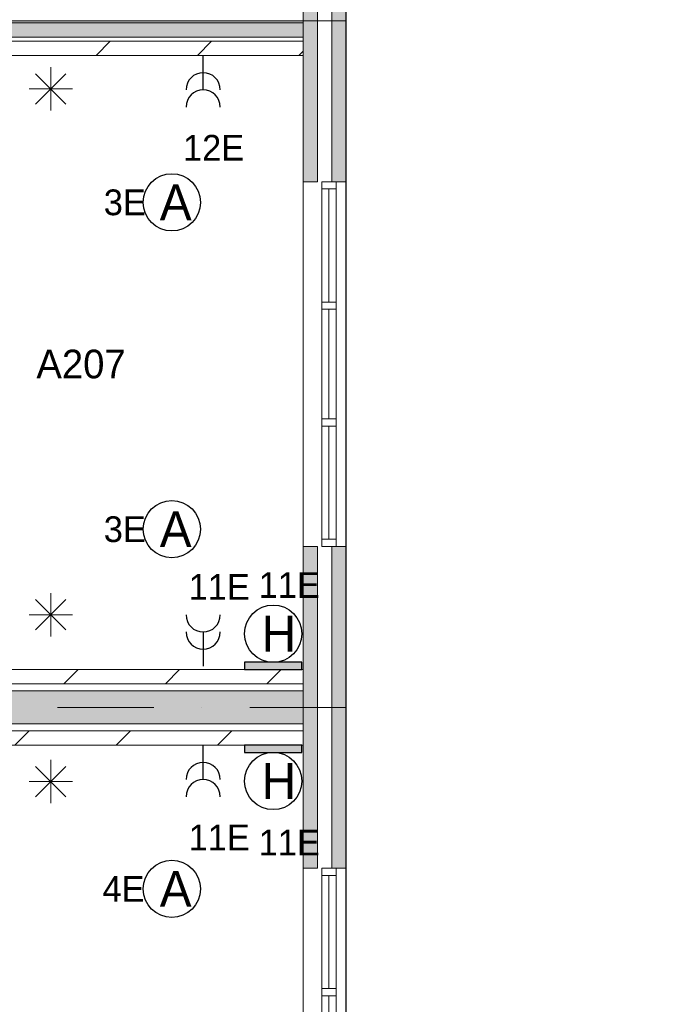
# Model space of a CAD drawing. Header units: millimetres. Extents: x 84337 to 168437, y -3060 to 56340.
# Tile 71 of 84: x 137852 to 142473, y 12393 to 19277. Entities that reach past the tile are written whole.
import ezdxf
from ezdxf.enums import TextEntityAlignment as Align
from ezdxf.xclip import XClip

# ---------------------------------------------------------------- set-up
doc = ezdxf.new("R2010")
doc.units = ezdxf.units.MM
doc.header["$PDMODE"] = 3
doc.header["$PDSIZE"] = 1
doc.linetypes.add('DGN1', pattern=[504.6, 0, -504.6])
doc.linetypes.add('DGN4', pattern=[1345.6, 672.8, -336.4, 0, -336.4])
for name, color, linetype in [('14', 7, 'Continuous'), ('16', 7, 'Continuous'), ('17', 7, 'Continuous'), ('18', 7, 'Continuous'), ('30', 7, 'Continuous'), ('32', 7, 'Continuous'), ('48', 7, 'Continuous'), ('5', 7, 'Continuous'), ('56', 7, 'Continuous'), ('58', 7, 'Continuous'), ('62', 7, 'Continuous')]:
    doc.layers.add(name, color=color, linetype=linetype)
doc.styles.add('dgn001', font='dgn001.shx')
doc.styles.add('dgn003', font='dgn003.shx')
doc.styles.get("Standard").update_dxf_attribs({"font": 'arial.ttf'})
doc.dimstyles.get("Standard").update_dxf_attribs({"dimtxt": 0.18, "dimasz": 0.18, "dimexe": 0.18, "dimexo": 0.0625, "dimgap": 0.09, "dimtad": 0, "dimtih": 1, "dimtoh": 1, "dimdec": 4, "dimzin": 0, "dimdsep": 46, "dimtxsty": 'Standard', "dimcen": 0.09, "dimadec": 0, "dimazin": 0, "dimtfac": 1, "dimtdec": 4, "dimtofl": 0, "dimtmove": 0, "dimatfit": 3, "dimfxl": 1, "dimtolj": 1, "dimtzin": 0, "dimarcsym": 0})
pattern_1 = [(45, (-519.83, -58), (4e-14, 709), [])]

# ---------------------------------------------------------------- blocks, each defined once
blk = doc.blocks.new('EA61')
at = {"layer": '18'}
blk.add_hatch(color=3, dxfattribs=at).paths.add_polyline_path([(-200, 0), (200, 0), (200, 50), (-200, 50)])
at = {"layer": '18', "color": 3, "linetype": 'Continuous', "lineweight": 30, "flags": 128}
blk.add_lwpolyline([(-200, 0), (200, 0), (200, 50), (-200, 50), (-200, 0)], dxfattribs=at)
at = {"layer": '18', "color": 3, "linetype": 'Continuous', "lineweight": 30}
blk.add_circle((0, 250), 200, dxfattribs=at)
at = {"layer": '18', "color": 1, "linetype": 'Continuous', "lineweight": 13, "style": 'dgn001'}
blk.add_text('11E', height=180, dxfattribs=at).set_placement((112, 500), align=Align.CENTER)
at = {"layer": '18', "color": 2, "linetype": 'Continuous', "lineweight": 13, "style": 'dgn001'}
blk.add_text('H', height=250, dxfattribs=at).set_placement((39.7, 250), align=Align.MIDDLE_CENTER)
blk = doc.blocks.new('EA94')
at = {"layer": '18'}
blk.add_hatch(color=3, dxfattribs=at).paths.add_polyline_path([(-200, -50), (200, -50), (200, 0), (-200, 0)])
at = {"layer": '18', "color": 3, "linetype": 'Continuous', "lineweight": 30, "flags": 128}
blk.add_lwpolyline([(-200, -50), (200, -50), (200, 0), (-200, 0), (-200, -50)], dxfattribs=at)
at = {"layer": '18', "color": 3, "linetype": 'Continuous', "lineweight": 30}
blk.add_circle((0, -250), 200, dxfattribs=at)
at = {"layer": '18', "color": 2, "linetype": 'Continuous', "lineweight": 13, "style": 'dgn001'}
blk.add_text('H', height=249.99, dxfattribs=at).set_placement((39.665, -250.005), align=Align.MIDDLE_CENTER)
at = {"layer": '18', "color": 1, "linetype": 'Continuous', "lineweight": 13, "style": 'dgn001'}
blk.add_text('11E', height=180, dxfattribs=at).set_placement((111.98, -590), align=Align.TOP_CENTER)
blk = doc.blocks.new('EC614')
at = {"layer": '18', "color": 3, "linetype": 'Continuous', "lineweight": 30}
blk.add_circle((-0.015, 0), 200, dxfattribs=at)
at = {"layer": '18', "color": 1, "linetype": 'Continuous', "lineweight": 13, "style": 'dgn001'}
blk.add_text('4E', height=180, dxfattribs=at).set_placement((-190.49, 0), align=Align.MIDDLE_RIGHT)
at = {"layer": '18', "color": 2, "linetype": 'Continuous', "lineweight": 13, "style": 'dgn001'}
blk.add_text('A', height=249.99, dxfattribs=at).set_placement((26.855, -0.005), align=Align.MIDDLE_CENTER)
blk = doc.blocks.new('EC623')
at = {"layer": '18', "color": 3, "linetype": 'Continuous', "lineweight": 30}
blk.add_circle((-0.015, 0), 200, dxfattribs=at)
at = {"layer": '18', "color": 1, "linetype": 'Continuous', "lineweight": 13, "style": 'dgn001'}
blk.add_text('3E', height=180, dxfattribs=at).set_placement((-181.98, 0), align=Align.MIDDLE_RIGHT)
at = {"layer": '18', "color": 2, "linetype": 'Continuous', "lineweight": 13, "style": 'dgn001'}
blk.add_text('A', height=249.99, dxfattribs=at).set_placement((26.855, -0.005), align=Align.MIDDLE_CENTER)
blk = doc.blocks.new('EC624')
at = {"layer": '18', "color": 3, "linetype": 'Continuous', "lineweight": 30}
blk.add_circle((-0.015, 0), 200, dxfattribs=at)
at = {"layer": '18', "color": 1, "linetype": 'Continuous', "lineweight": 13, "style": 'dgn001'}
blk.add_text('3E', height=180, dxfattribs=at).set_placement((-181.98, 0), align=Align.MIDDLE_RIGHT)
at = {"layer": '18', "color": 2, "linetype": 'Continuous', "lineweight": 13, "style": 'dgn001'}
blk.add_text('A', height=249.99, dxfattribs=at).set_placement((26.855, -0.005), align=Align.MIDDLE_CENTER)
blk = doc.blocks.new('EL1180')
at = {"layer": '16', "color": 3, "linetype": 'Continuous', "lineweight": 30}
blk.add_line((0, -240), (0, 0), dxfattribs=at)
for centre in [(0, -240), (0, -360)]:
    blk.add_arc(centre, 120, 0, 180, dxfattribs=at)
at = {"layer": '16', "color": 2, "linetype": 'Continuous', "lineweight": 13, "style": 'dgn001'}
blk.add_text('12E', height=180, dxfattribs=at).set_placement((73, -555), align=Align.TOP_CENTER)
blk = doc.blocks.new('EL1181')
at = {"layer": '16', "color": 3, "linetype": 'Continuous', "lineweight": 30}
blk.add_line((0, 240), (0, 0), dxfattribs=at)
for centre in [(0, 360), (0, 240)]:
    blk.add_arc(centre, 120, 180, 0, dxfattribs=at)
at = {"layer": '16', "color": 2, "linetype": 'Continuous', "lineweight": 13, "style": 'dgn001'}
blk.add_text('11E', height=180, dxfattribs=at).set_placement((111.98, 465), align=Align.CENTER)
blk = doc.blocks.new('EL1184')
at = {"layer": '16', "color": 3, "linetype": 'Continuous', "lineweight": 30}
blk.add_line((0, -240), (0, 0), dxfattribs=at)
for centre in [(0, -240), (0, -360)]:
    blk.add_arc(centre, 120, 0, 180, dxfattribs=at)
at = {"layer": '16', "color": 2, "linetype": 'Continuous', "lineweight": 13, "style": 'dgn001'}
blk.add_text('11E', height=180, dxfattribs=at).set_placement((111.98, -555), align=Align.TOP_CENTER)
blk = doc.blocks.new('_DotSmall')
at = {"color": 0, "linetype": 'ByBlock', "const_width": 0.5}
blk.add_lwpolyline([(-0.0625, 0, 1), (0.0625, 0, 1)], format="xyb", close=True, dxfattribs=at)
blk = doc.blocks.new('*D7963')
at = {"layer": '58', "color": 3, "linetype": 'Continuous', "lineweight": 0, "transparency": 16777216}
for p, q in [((52064.76, 18617.77), (52064.76, 17892.77)), ((52064.76, 16367.77), (52064.76, 17092.77))]:
    blk.add_line(p, q, dxfattribs=at)
at = {"layer": 'Defpoints', "color": 0, "linetype": 'Continuous', "transparency": 16777216}
for p in [(50064.76, 18617.77), (52064.76, 18617.77), (50064.76, 16367.77)]:
    blk.add_point(p, dxfattribs=at)
at = {"layer": '58', "color": 3, "linetype": 'Continuous', "lineweight": 0, "transparency": 16777216, "xscale": 1080, "yscale": 1080, "zscale": 1080}
for p, rotation in [((52064.76, 18617.77), 90), ((52064.76, 16367.77), 270)]:
    blk.add_blockref('_DotSmall', p, dxfattribs=dict(at, rotation=rotation))
at = {"layer": '58', "color": 3, "linetype": 'Continuous', "lineweight": 0, "transparency": 16777216, "insert": (52064.76, 17492.77), "char_height": 200, "attachment_point": 5, "rotation": 270, "style": 'dgn003'}
blk.add_mtext('\\A1;2250', dxfattribs=at)
blk = doc.blocks.new('*D7964')
at = {"layer": '58', "color": 3, "linetype": 'Continuous', "lineweight": 0, "transparency": 16777216}
for p, q in [((52064.76, 16367.77), (52064.76, 15492.77)), ((52064.76, 13817.77), (52064.76, 14692.77))]:
    blk.add_line(p, q, dxfattribs=at)
at = {"layer": 'Defpoints', "color": 0, "linetype": 'Continuous', "transparency": 16777216}
for p in [(50064.76, 16367.77), (50064.76, 13817.77), (52064.76, 13817.77)]:
    blk.add_point(p, dxfattribs=at)
at = {"layer": '58', "color": 3, "linetype": 'Continuous', "lineweight": 0, "transparency": 16777216, "xscale": 1080, "yscale": 1080, "zscale": 1080}
for p, rotation in [((52064.76, 16367.77), 90), ((52064.76, 13817.77), 270)]:
    blk.add_blockref('_DotSmall', p, dxfattribs=dict(at, rotation=rotation))
at = {"layer": '58', "color": 3, "linetype": 'Continuous', "lineweight": 0, "transparency": 16777216, "insert": (52064.76, 15092.77), "char_height": 200, "attachment_point": 5, "rotation": 90, "style": 'dgn003'}
blk.add_mtext('\\A1;2550', dxfattribs=at)
blk = doc.blocks.new('*D7965')
at = {"layer": '58', "color": 3, "linetype": 'Continuous', "lineweight": 0, "transparency": 16777216}
for p, q in [((52064.76, 13817.77), (52064.76, 13092.77)), ((52064.76, 11567.77), (52064.76, 12292.77))]:
    blk.add_line(p, q, dxfattribs=at)
at = {"layer": 'Defpoints', "color": 0, "linetype": 'Continuous', "transparency": 16777216}
for p in [(50064.76, 13817.77), (52064.76, 13817.77), (50064.76, 11567.77)]:
    blk.add_point(p, dxfattribs=at)
at = {"layer": '58', "color": 3, "linetype": 'Continuous', "lineweight": 0, "transparency": 16777216, "xscale": 1080, "yscale": 1080, "zscale": 1080}
for p, rotation in [((52064.76, 13817.77), 90), ((52064.76, 11567.77), 270)]:
    blk.add_blockref('_DotSmall', p, dxfattribs=dict(at, rotation=rotation))
at = {"layer": '58', "color": 3, "linetype": 'Continuous', "lineweight": 0, "transparency": 16777216, "insert": (52064.76, 12692.77), "char_height": 200, "attachment_point": 5, "rotation": 270, "style": 'dgn003'}
blk.add_mtext('\\A1;2250', dxfattribs=at)
blk = doc.blocks.new('*D7966')
at = {"layer": '58', "color": 3, "linetype": 'Continuous', "lineweight": 0, "transparency": 16777216}
for p, q in [((52064.76, 11567.77), (52064.76, 10692.77)), ((52064.76, 9017.77), (52064.76, 9892.77))]:
    blk.add_line(p, q, dxfattribs=at)
at = {"layer": 'Defpoints', "color": 0, "linetype": 'Continuous', "transparency": 16777216}
for p in [(50064.76, 11567.77), (52064.76, 11567.77), (50064.76, 9017.77)]:
    blk.add_point(p, dxfattribs=at)
at = {"layer": '58', "color": 3, "linetype": 'Continuous', "lineweight": 0, "transparency": 16777216, "xscale": 1080, "yscale": 1080, "zscale": 1080}
for p, rotation in [((52064.76, 11567.77), 90), ((52064.76, 9017.77), 270)]:
    blk.add_blockref('_DotSmall', p, dxfattribs=dict(at, rotation=rotation))
at = {"layer": '58', "color": 3, "linetype": 'Continuous', "lineweight": 0, "transparency": 16777216, "insert": (52064.76, 10292.77), "char_height": 200, "attachment_point": 5, "rotation": 270, "style": 'dgn003'}
blk.add_mtext('\\A1;2550', dxfattribs=at)
blk = doc.blocks.new('EAE62')
at = {"layer": '5', "color": 3, "linetype": 'Continuous', "lineweight": 0}
for p, q in [((0, -151.5), (0, 151.5)), ((106.04, -106.05), (-106.06, 106.05)), ((-106.06, -106.05), (106.04, 106.05)), ((-151.5, 0), (151.5, 0))]:
    blk.add_line(p, q, dxfattribs=at)
blk = doc.blocks.new('EAE63')
at = {"layer": '5', "color": 3, "linetype": 'Continuous', "lineweight": 0}
for p, q in [((0, -151.5), (0, 151.5)), ((106.04, -106.05), (-106.06, 106.05)), ((-106.06, -106.05), (106.04, 106.05)), ((-151.5, 0), (151.5, 0))]:
    blk.add_line(p, q, dxfattribs=at)
blk = doc.blocks.new('EAE64')
at = {"layer": '5', "color": 3, "linetype": 'Continuous', "lineweight": 0}
for p, q in [((0, -151.5), (0, 151.5)), ((106.04, -106.05), (-106.06, 106.05)), ((-106.06, -106.05), (106.04, 106.05)), ((-151.5, 0), (151.5, 0))]:
    blk.add_line(p, q, dxfattribs=at)
blk = doc.blocks.new('50E03_329_B02 - Default')
at = {"layer": '16'}
for points in [[(49964.76, 16367.77), (49964.76, 18617.77), (50064.76, 18617.77), (50064.76, 16367.77)], [(49964.76, 11567.77), (49964.76, 13817.77), (50064.76, 13817.77), (50064.76, 11567.77)]]:
    blk.add_hatch(color=7, dxfattribs=at).paths.add_polyline_path(points)
at = {"layer": '62'}
for points in [[(49764.76, 16367.77), (49764.76, 18617.77), (49864.76, 18617.77), (49864.76, 16367.77)], [(44464.76, 17377.77), (49764.76, 17377.77), (49764.76, 17492.77), (44464.76, 17492.77)], [(49764.76, 11567.77), (49764.76, 13817.77), (49864.76, 13817.77), (49864.76, 11567.77)], [(44914.76, 12807.77), (49764.76, 12807.77), (49764.76, 12577.77), (44914.76, 12577.77)]]:
    blk.add_hatch(color=9, dxfattribs=at).paths.add_polyline_path(points)
at = {"layer": '16', "color": 92, "linetype": 'Continuous', "lineweight": 0, "true_color": 0x00e100, "flags": 128}
for points in [[(49764.76, 16367.77), (49764.76, 18617.77), (49864.76, 18617.77), (49864.76, 16367.77), (49764.76, 16367.77)], [(49964.76, 16367.77), (49964.76, 18617.77), (50064.76, 18617.77), (50064.76, 16367.77), (49964.76, 16367.77)], [(49764.76, 11567.77), (49764.76, 13817.77), (49864.76, 13817.77), (49864.76, 11567.77), (49764.76, 11567.77)], [(49964.76, 11567.77), (49964.76, 13817.77), (50064.76, 13817.77), (50064.76, 11567.77), (49964.76, 11567.77)]]:
    blk.add_lwpolyline(points, dxfattribs=at)
at = {"layer": '16', "color": 7, "linetype": 'Continuous', "lineweight": 0, "flags": 128}
for points in [[(49964.76, 16367.77), (49964.76, 18617.77), (50064.76, 18617.77), (50064.76, 16367.77), (49964.76, 16367.77)], [(49964.76, 11567.77), (49964.76, 13817.77), (50064.76, 13817.77), (50064.76, 11567.77), (49964.76, 11567.77)]]:
    blk.add_lwpolyline(points, dxfattribs=at)
at = {"layer": '17', "color": 92, "linetype": 'Continuous', "lineweight": 0, "true_color": 0x00e100, "flags": 128}
for points in [[(44464.76, 17377.77), (49764.76, 17377.77), (49764.76, 17477.77), (44464.76, 17477.77), (44464.76, 17377.77)], [(44914.76, 12807.77), (44914.76, 12577.77), (49764.76, 12577.77), (49764.76, 12807.77), (44914.76, 12807.77)]]:
    blk.add_lwpolyline(points, dxfattribs=at)
at = {"layer": '30', "color": 3, "linetype": 'Continuous', "lineweight": 0}
for p, q in [((49764.76, 13817.77), (49764.76, 16367.77)), ((50064.76, 13817.77), (50064.76, 16367.77)), ((49764.76, 11567.77), (49764.76, 9017.77)), ((50064.76, 11567.77), (50064.76, 9017.77))]:
    blk.add_line(p, q, dxfattribs=at)
at = {"layer": '32', "color": 3, "linetype": 'Continuous', "lineweight": 0}
for p, q in [((49894.76, 16317.77), (49894.76, 13867.77)), ((49944.76, 15526.11), (49944.76, 16317.77)), ((49994.76, 13867.77), (49994.76, 16367.77)), ((49944.76, 14709.44), (49944.76, 15476.11)), ((49944.76, 13867.77), (49944.76, 14659.44)), ((49894.76, 13867.77), (49994.76, 13867.77)), ((49894.76, 9067.77), (49894.76, 11517.77)), ((49894.76, 11517.77), (49994.76, 11517.77)), ((49944.76, 11517.77), (49944.76, 10726.1)), ((49994.76, 11517.77), (49994.76, 9017.77)), ((49944.76, 10676.1), (49944.76, 9909.43))]:
    blk.add_line(p, q, dxfattribs=at)
at = {"layer": '32', "color": 3, "linetype": 'Continuous', "lineweight": 0, "flags": 128}
for points in [[(49994.76, 16317.77), (49994.76, 16367.77), (49894.76, 16367.77), (49894.76, 16317.77), (49994.76, 16317.77)], [(49994.76, 15476.11), (49994.76, 15526.11), (49894.76, 15526.11), (49894.76, 15476.11), (49994.76, 15476.11)], [(49994.76, 14659.44), (49994.76, 14709.44), (49894.76, 14709.44), (49894.76, 14659.44), (49994.76, 14659.44)], [(49994.76, 13817.77), (49994.76, 13867.77), (49894.76, 13867.77), (49894.76, 13817.77), (49994.76, 13817.77)], [(49994.76, 11567.77), (49994.76, 11517.77), (49894.76, 11517.77), (49894.76, 11567.77), (49994.76, 11567.77)], [(49994.76, 10726.1), (49994.76, 10676.1), (49894.76, 10676.1), (49894.76, 10726.1), (49994.76, 10726.1)]]:
    blk.add_lwpolyline(points, dxfattribs=at)
at = {"layer": '56', "color": 3, "linetype": 'DGN4', "lineweight": 0}
for p, q in [((51564.76, 17492.77), (-3435.24, 17492.77)), ((51564.76, 12692.77), (-3435.24, 12692.77))]:
    blk.add_line(p, q, dxfattribs=at)
at = {"layer": '58', "color": 3, "linetype": 'DGN1', "lineweight": 0}
for p, q in [((50064.76, 16367.77), (52064.76, 16367.77)), ((50064.76, 13817.77), (52064.76, 13817.77)), ((50064.76, 11567.77), (52064.76, 11567.77))]:
    blk.add_line(p, q, dxfattribs=at)
at = {"layer": '62', "color": 9, "linetype": 'Continuous', "lineweight": 0, "flags": 128}
for points in [[(49764.76, 16367.77), (49764.76, 18617.77), (49864.76, 18617.77), (49864.76, 16367.77), (49764.76, 16367.77)], [(44464.76, 17377.77), (49764.76, 17377.77), (49764.76, 17492.77), (44464.76, 17492.77), (44464.76, 17377.77)], [(49764.76, 11567.77), (49764.76, 13817.77), (49864.76, 13817.77), (49864.76, 11567.77), (49764.76, 11567.77)], [(44914.76, 12807.77), (49764.76, 12807.77), (49764.76, 12577.77), (44914.76, 12577.77), (44914.76, 12807.77)]]:
    blk.add_lwpolyline(points, dxfattribs=at)
at = {"layer": '48', "color": 7, "linetype": 'Continuous', "lineweight": 0, "style": 'dgn003'}
blk.add_text('A207', height=200, dxfattribs=at).set_placement((48210.63, 15093.11), align=Align.MIDDLE_CENTER)
at = {"layer": '58', "color": 3, "linetype": 'Continuous', "lineweight": 0}
for base, p1, p2, angle, picture, middle, turn in [((52064.76, 18617.77), (50064.76, 16367.77), (50064.76, 18617.77), 270, '*D7963', (52064.76, 17492.77), 270), ((52064.76, 13817.77), (50064.76, 16367.77), (50064.76, 13817.77), 90, '*D7964', (52064.76, 15092.77), 90), ((52064.76, 13817.77), (50064.76, 11567.77), (50064.76, 13817.77), 270, '*D7965', (52064.76, 12692.77), 270), ((52064.76, 11567.77), (50064.76, 9017.77), (50064.76, 11567.77), 270, '*D7966', (52064.76, 10292.77), 270)]:
    dim = blk.add_linear_dim(base=base, p1=p1, p2=p2, angle=angle, dimstyle='Standard', override={"dimscale": 1, "dimtxt": 200, "dimasz": 1080, "dimexe": 0, "dimexo": 0, "dimgap": 100, "dimtad": 1, "dimjust": 0, "dimtih": 0, "dimtoh": 0, "dimdec": 0, "dimlfac": 1, "dimzin": 11, "dimdsep": 46, "dimlunit": 2, "dimpost": '<>', "dimtxsty": 'dgn003', "dimblk1": 'DotSmall', "dimblk2": 'DotSmall', "dimsah": 1, "dimcen": 0, "dimse1": 1, "dimse2": 1, "dimclrd": 3, "dimclre": 3, "dimclrt": 3, "dimtol": 0, "dimtix": 1, "dimtofl": 1, "dimatfit": 3, "dimfrac": 1, "dimtolj": 1, "dimlwd": 0, "dimlwe": 0}, dxfattribs=at)
    dim.commit()
    dim.dimension.update_dxf_attribs({"geometry": picture, "text_midpoint": middle, "text_rotation": turn})

msp = doc.modelspace()

# ---------------------------------------------------------------- hatches: boundary and pattern name
at = {"layer": '14', "linetype": 'Continuous', "lineweight": 0}
h = msp.add_hatch(dxfattribs=at)
h.set_pattern_fill('DGN_EZ7', color=2, scale=100, style=0, pattern_type=2)
h.set_pattern_definition(pattern_1)
h.paths.add_polyline_path([(139835.19, 19026.48), (136335.19, 19026.48), (136335.19, 19126.48), (139835.19, 19126.48)])
h = msp.add_hatch(dxfattribs=at)
h.set_pattern_fill('DGN_EZ7', color=2, scale=100, style=0, pattern_type=2)
h.set_pattern_definition([(45, (1731.34, 152.2), (4e-14, 709), [])])
h.paths.add_polyline_path([(136335.19, 14734.49), (139835.19, 14734.49), (139835.19, 14634.49), (136335.19, 14634.49)])
h = msp.add_hatch(dxfattribs=at)
h.set_pattern_fill('DGN_EZ7', color=2, scale=100, style=0, pattern_type=2)
h.set_pattern_definition(pattern_1)
h.paths.add_polyline_path([(139835.19, 14204.49), (136335.19, 14204.49), (136335.19, 14304.49), (139835.19, 14304.49)])

# ---------------------------------------------------------------- linework, layer by layer
at = {"layer": '14', "color": 3, "linetype": 'CONTINUOUS', "lineweight": 0}
for p, q in [((139835.19, 19126.48), (136335.19, 19126.48)), ((139835.19, 19126.48), (139835.19, 19076.48)), ((139835.19, 19026.48), (139835.19, 19076.48)), ((139835.19, 19026.48), (136335.19, 19026.48)), ((136335.19, 14734.49), (139835.19, 14734.49)), ((139835.19, 14734.49), (139835.19, 14684.49)), ((139835.19, 14634.49), (139835.19, 14684.49)), ((136335.19, 14634.49), (139835.19, 14634.49)), ((139835.19, 14304.49), (136335.19, 14304.49)), ((139835.19, 14304.49), (139835.19, 14254.49)), ((139835.19, 14204.49), (139835.19, 14254.49)), ((139835.19, 14204.49), (136335.19, 14204.49))]:
    msp.add_line(p, q, dxfattribs=at)

# ---------------------------------------------------------------- block references
ref = msp.add_blockref('50E03_329_B02 - Default', (90070.43, 1776.72))
XClip(ref).set_block_clipping_path([(-1935.24, 2907.77), (50064.76, 48907.77)])
at = {"color": 1, "linetype": 'Continuous', "lineweight": 0}
for name, p in [('EL1180', (139135.19, 19026.48)), ('EAE64', (138069.53, 18793.13)), ('EC623', (138916.14, 18000.09)), ('EC624', (138916.14, 15715.09)), ('EL1181', (139135.19, 14756.48)), ('EA61', (139625.19, 14734.49)), ('EAE63', (138069.53, 15116.59)), ('EL1184', (139135.19, 14204.49)), ('EA94', (139625.19, 14204.49)), ('EAE62', (138069.53, 13950.86)), ('EC614', (138916.14, 13200.09))]:
    msp.add_blockref(name, p, dxfattribs=at)

doc.saveas('drawing.dxf')
